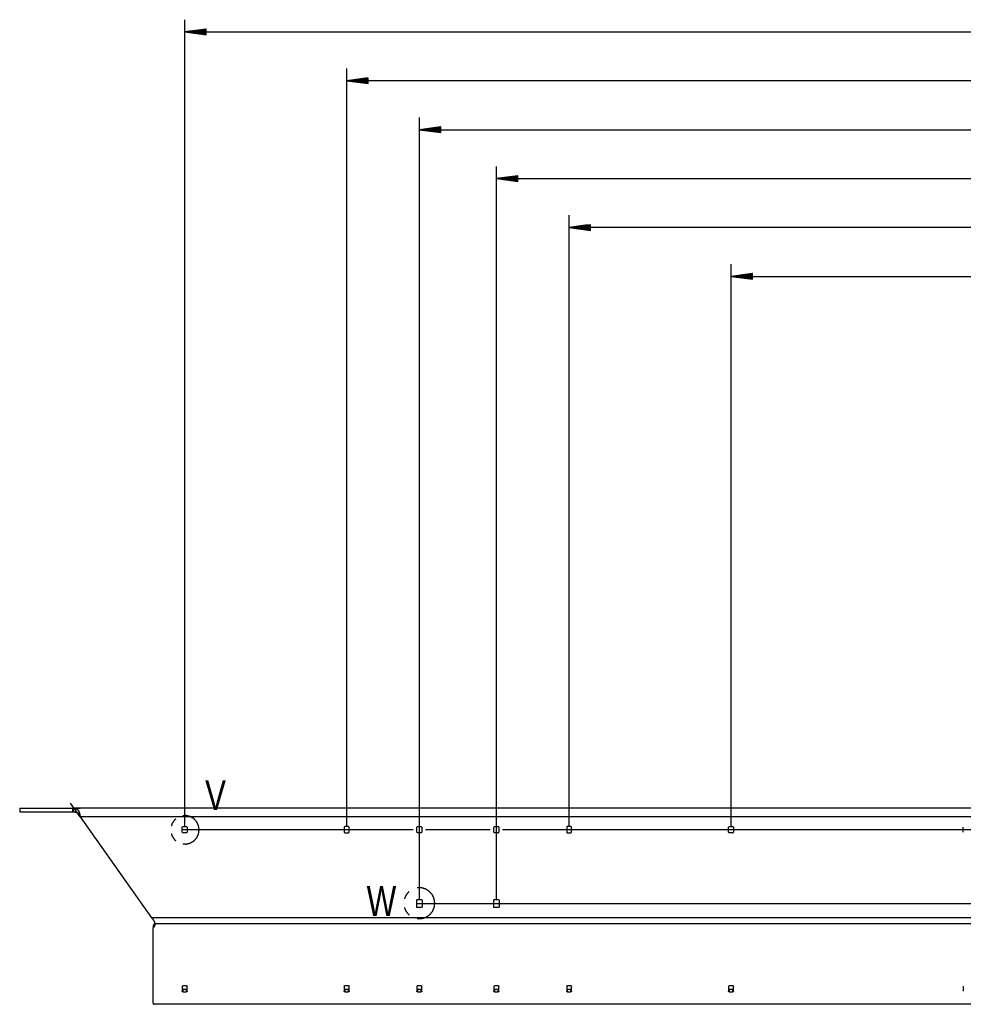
# Model space of a CAD drawing. Header units: millimetres. Extents: x -4 to 841, y -4 to 594.
# Tile 10 of 19: x 185 to 340, y 216 to 377. Entities that reach past the tile are written whole.
import ezdxf

# ---------------------------------------------------------------- set-up
doc = ezdxf.new("R2010")
doc.units = ezdxf.units.MM
doc.layers.add('1', color=7, linetype='Continuous')
doc.styles.add('SEACAD_Arial', font='arial.ttf', dxfattribs={"width": 0.75})

msp = doc.modelspace()

# ---------------------------------------------------------------- linework, layer by layer
at = {"layer": '1', "color": 7, "linetype": 'Continuous'}
for p, q in [((212.27, 244.63), (212.27, 376.63)), ((215.77, 375.09), (212.27, 374.63)), ((212.27, 374.63), (476.07, 374.63)), ((212.27, 374.63), (215.77, 374.17)), ((215.77, 374.63), (212.27, 374.63)), ((215.77, 374.63), (212.27, 374.63)), ((215.77, 374.68), (212.65, 374.68)), ((215.77, 374.58), (212.65, 374.58)), ((215.77, 374.73), (213.04, 374.73)), ((215.77, 374.53), (213.04, 374.53)), ((215.77, 374.78), (213.42, 374.78)), ((215.77, 374.48), (213.42, 374.48)), ((215.77, 374.83), (213.81, 374.83)), ((215.77, 374.43), (213.81, 374.43)), ((215.77, 374.89), (214.2, 374.89)), ((215.77, 374.38), (214.2, 374.38)), ((215.77, 374.94), (214.58, 374.94)), ((215.77, 374.33), (214.58, 374.33)), ((215.77, 374.99), (214.97, 374.99)), ((215.77, 374.28), (214.97, 374.28)), ((215.77, 375.04), (215.35, 375.04)), ((215.77, 374.22), (215.35, 374.22)), ((215.77, 375.09), (215.74, 375.09)), ((215.77, 375.09), (215.74, 375.09)), ((215.77, 374.17), (215.74, 374.17)), ((215.77, 374.17), (215.74, 374.17)), ((215.77, 374.17), (215.77, 375.09)), ((238.77, 244.63), (238.77, 368.63)), ((242.27, 367.09), (238.77, 366.63)), ((476.07, 366.63), (238.77, 366.63)), ((238.77, 366.63), (242.27, 366.17)), ((242.27, 366.63), (238.77, 366.63)), ((242.27, 366.63), (238.77, 366.63)), ((242.27, 366.68), (239.15, 366.68)), ((242.27, 366.58), (239.15, 366.58)), ((242.27, 366.73), (239.54, 366.73)), ((242.27, 366.53), (239.54, 366.53)), ((242.27, 366.78), (239.92, 366.78)), ((242.27, 366.48), (239.92, 366.48)), ((242.27, 366.83), (240.31, 366.83)), ((242.27, 366.43), (240.31, 366.43)), ((242.27, 366.89), (240.7, 366.89)), ((242.27, 366.38), (240.7, 366.38)), ((242.27, 366.94), (241.08, 366.94)), ((242.27, 366.33), (241.08, 366.33)), ((242.27, 366.99), (241.47, 366.99)), ((242.27, 366.28), (241.47, 366.28)), ((242.27, 367.04), (241.85, 367.04)), ((242.27, 366.22), (241.85, 366.22)), ((242.27, 367.09), (242.24, 367.09)), ((242.27, 367.09), (242.24, 367.09)), ((242.27, 366.17), (242.24, 366.17)), ((242.27, 366.17), (242.24, 366.17)), ((242.27, 366.17), (242.27, 367.09)), ((250.67, 232.63), (250.67, 360.63)), ((254.17, 359.09), (250.67, 358.63)), ((250.67, 358.63), (476.07, 358.63)), ((250.67, 358.63), (254.17, 358.17)), ((254.17, 358.63), (250.67, 358.63)), ((254.17, 358.63), (250.67, 358.63)), ((254.17, 358.68), (251.05, 358.68)), ((254.17, 358.58), (251.05, 358.58)), ((254.17, 358.73), (251.44, 358.73)), ((254.17, 358.53), (251.44, 358.53)), ((254.17, 358.78), (251.82, 358.78)), ((254.17, 358.48), (251.82, 358.48)), ((254.17, 358.83), (252.21, 358.83)), ((254.17, 358.43), (252.21, 358.43)), ((254.17, 358.89), (252.6, 358.89)), ((254.17, 358.38), (252.6, 358.38)), ((254.17, 358.94), (252.98, 358.94)), ((254.17, 358.33), (252.98, 358.33)), ((254.17, 358.99), (253.37, 358.99)), ((254.17, 358.28), (253.37, 358.28)), ((254.17, 359.04), (253.75, 359.04)), ((254.17, 358.22), (253.75, 358.22)), ((254.17, 359.09), (254.14, 359.09)), ((254.17, 359.09), (254.14, 359.09)), ((254.17, 358.17), (254.14, 358.17)), ((254.17, 358.17), (254.14, 358.17)), ((254.17, 358.17), (254.17, 359.09)), ((263.27, 232.63), (263.27, 352.63)), ((266.77, 351.09), (263.27, 350.63)), ((263.27, 350.63), (476.07, 350.63)), ((263.27, 350.63), (266.77, 350.17)), ((266.77, 350.63), (263.27, 350.63)), ((266.77, 350.63), (263.27, 350.63)), ((266.77, 350.68), (263.65, 350.68)), ((266.77, 350.58), (263.65, 350.58)), ((266.77, 350.73), (264.04, 350.73)), ((266.77, 350.53), (264.04, 350.53)), ((266.77, 350.78), (264.42, 350.78)), ((266.77, 350.48), (264.42, 350.48)), ((266.77, 350.83), (264.81, 350.83)), ((266.77, 350.43), (264.81, 350.43)), ((266.77, 350.89), (265.2, 350.89)), ((266.77, 350.38), (265.2, 350.38)), ((266.77, 350.94), (265.58, 350.94)), ((266.77, 350.33), (265.58, 350.33)), ((266.77, 350.99), (265.97, 350.99)), ((266.77, 350.28), (265.97, 350.28)), ((266.77, 351.04), (266.35, 351.04)), ((266.77, 350.22), (266.35, 350.22)), ((266.77, 351.09), (266.74, 351.09)), ((266.77, 351.09), (266.74, 351.09)), ((266.77, 350.17), (266.74, 350.17)), ((266.77, 350.17), (266.74, 350.17)), ((266.77, 350.17), (266.77, 351.09)), ((275.17, 244.63), (275.17, 344.63)), ((278.67, 343.09), (275.17, 342.63)), ((278.67, 342.17), (278.67, 343.09)), ((476.07, 342.63), (275.17, 342.63)), ((275.17, 342.63), (278.67, 342.17)), ((278.67, 342.63), (275.17, 342.63)), ((278.67, 342.63), (275.17, 342.63)), ((278.67, 342.68), (275.55, 342.68)), ((278.67, 342.58), (275.55, 342.58)), ((278.67, 342.73), (275.94, 342.73)), ((278.67, 342.53), (275.94, 342.53)), ((278.67, 342.78), (276.32, 342.78)), ((278.67, 342.48), (276.32, 342.48)), ((278.67, 342.83), (276.71, 342.83)), ((278.67, 342.43), (276.71, 342.43)), ((278.67, 342.89), (277.1, 342.89)), ((278.67, 342.38), (277.1, 342.38)), ((278.67, 342.94), (277.48, 342.94)), ((278.67, 342.33), (277.48, 342.33)), ((278.67, 342.99), (277.87, 342.99)), ((278.67, 342.28), (277.87, 342.28)), ((278.67, 343.04), (278.25, 343.04)), ((278.67, 342.22), (278.25, 342.22)), ((278.67, 343.09), (278.64, 343.09)), ((278.67, 343.09), (278.64, 343.09)), ((278.67, 342.17), (278.64, 342.17)), ((278.67, 342.17), (278.64, 342.17)), ((301.67, 244.63), (301.67, 336.63)), ((305.17, 335.09), (301.67, 334.63)), ((305.17, 335.09), (305.14, 335.09)), ((305.17, 335.09), (305.14, 335.09)), ((305.17, 334.17), (305.17, 335.09)), ((301.67, 334.63), (476.07, 334.63)), ((301.67, 334.63), (305.17, 334.17)), ((305.17, 334.63), (301.67, 334.63)), ((305.17, 334.63), (301.67, 334.63)), ((305.17, 334.68), (302.05, 334.68)), ((305.17, 334.58), (302.05, 334.58)), ((305.17, 334.73), (302.44, 334.73)), ((305.17, 334.53), (302.44, 334.53)), ((305.17, 334.78), (302.82, 334.78)), ((305.17, 334.48), (302.82, 334.48)), ((305.17, 334.83), (303.21, 334.83)), ((305.17, 334.43), (303.21, 334.43)), ((305.17, 334.89), (303.6, 334.89)), ((305.17, 334.38), (303.6, 334.38)), ((305.17, 334.94), (303.98, 334.94)), ((305.17, 334.33), (303.98, 334.33)), ((305.17, 334.99), (304.37, 334.99)), ((305.17, 334.28), (304.37, 334.28)), ((305.17, 335.04), (304.75, 335.04)), ((305.17, 334.22), (304.75, 334.22)), ((305.17, 334.17), (305.14, 334.17)), ((305.17, 334.17), (305.14, 334.17)), ((195.15, 246.22), (193.58, 248.45)), ((185.27, 247.63), (185.27, 247.03)), ((185.27, 247.63), (185.3, 247.63)), ((185.3, 247.03), (185.27, 247.03)), ((185.3, 247.63), (193.98, 247.63)), ((185.3, 247.63), (185.3, 247.03)), ((185.3, 247.03), (193.97, 247.03)), ((193.98, 247.63), (195.16, 247.63)), ((193.98, 247.63), (193.99, 247.63)), ((476.07, 247.63), (193.99, 247.63)), ((476.07, 246.23), (195.15, 246.23)), ((195.15, 246.22), (206.83, 229.71)), ((211.87, 243.73), (211.87, 244.53)), ((211.87, 244.13), (249.67, 244.13)), ((211.97, 244.63), (212.57, 244.63)), ((212.57, 243.63), (211.97, 243.63)), ((212.67, 244.53), (212.67, 243.73)), ((238.37, 244.53), (238.37, 243.73)), ((239.07, 244.63), (238.47, 244.63)), ((238.47, 243.63), (239.07, 243.63)), ((239.17, 243.73), (239.17, 244.53)), ((250.27, 243.73), (250.27, 244.53)), ((250.37, 244.63), (250.97, 244.63)), ((250.97, 243.63), (250.37, 243.63)), ((251.07, 244.53), (251.07, 243.73)), ((251.67, 244.13), (262.27, 244.13)), ((262.87, 243.73), (262.87, 244.53)), ((262.97, 244.63), (263.57, 244.63)), ((263.57, 243.63), (262.97, 243.63)), ((263.67, 244.53), (263.67, 243.73)), ((264.27, 244.13), (370.27, 244.13)), ((274.77, 244.53), (274.77, 243.73)), ((275.47, 244.63), (274.87, 244.63)), ((274.87, 243.63), (275.47, 243.63)), ((275.57, 243.73), (275.57, 244.53)), ((301.27, 243.73), (301.27, 244.53)), ((301.37, 244.63), (301.97, 244.63)), ((301.97, 243.63), (301.37, 243.63)), ((302.07, 244.53), (302.07, 243.73)), ((339.67, 243.73), (339.67, 244.53)), ((250.17, 232.53), (250.17, 231.53)), ((250.17, 232.03), (471.57, 232.03)), ((251.07, 232.63), (250.27, 232.63)), ((251.17, 231.53), (251.17, 232.53)), ((262.77, 232.53), (262.77, 231.53)), ((263.67, 232.63), (262.87, 232.63)), ((263.77, 231.53), (263.77, 232.53)), ((250.27, 231.43), (251.07, 231.43)), ((262.87, 231.43), (263.67, 231.43)), ((476.07, 229.71), (206.83, 229.71)), ((207.13, 228.49), (207.13, 228.07)), ((207.13, 215.7), (207.13, 228.07)), ((476.07, 228.72), (207.38, 228.72)), ((207.38, 228.72), (207.38, 228.71)), ((207.38, 228.72), (207.38, 228.72)), ((211.87, 218.53), (211.87, 217.68)), ((212.57, 218.6), (211.97, 218.6)), ((211.97, 218.03), (211.97, 217.61)), ((211.97, 218.03), (212.57, 218.03)), ((211.97, 217.61), (212.57, 217.61)), ((212.57, 217.61), (212.57, 218.03)), ((212.67, 217.68), (212.67, 218.53)), ((238.37, 218.53), (238.37, 217.68)), ((239.07, 218.6), (238.47, 218.6)), ((238.47, 218.03), (238.47, 217.61)), ((238.47, 218.03), (239.07, 218.03)), ((238.47, 217.61), (239.07, 217.61)), ((239.07, 217.61), (239.07, 218.03)), ((239.17, 217.68), (239.17, 218.53)), ((250.27, 218.53), (250.27, 217.68)), ((250.97, 218.6), (250.37, 218.6)), ((250.37, 218.03), (250.37, 217.61)), ((250.37, 218.03), (250.97, 218.03)), ((250.37, 217.61), (250.97, 217.61)), ((250.97, 217.61), (250.97, 218.03)), ((251.07, 217.68), (251.07, 218.53)), ((262.87, 218.53), (262.87, 217.68)), ((263.57, 218.6), (262.97, 218.6)), ((262.97, 218.03), (262.97, 217.61)), ((262.97, 218.03), (263.57, 218.03)), ((262.97, 217.61), (263.57, 217.61)), ((263.57, 217.61), (263.57, 218.03)), ((263.67, 217.68), (263.67, 218.53)), ((274.77, 218.53), (274.77, 217.68)), ((275.47, 218.6), (274.87, 218.6)), ((274.87, 218.03), (274.87, 217.61)), ((274.87, 218.03), (275.47, 218.03)), ((274.87, 217.61), (275.47, 217.61)), ((275.47, 217.61), (275.47, 218.03)), ((275.57, 217.68), (275.57, 218.53)), ((301.27, 218.53), (301.27, 217.68)), ((301.97, 218.6), (301.37, 218.6)), ((301.37, 218.03), (301.37, 217.61)), ((301.37, 218.03), (301.97, 218.03)), ((301.37, 217.61), (301.97, 217.61)), ((301.97, 217.61), (301.97, 218.03)), ((302.07, 217.68), (302.07, 218.53)), ((339.67, 218.53), (339.67, 217.68)), ((476.07, 215.56), (207.33, 215.56))]:
    msp.add_line(p, q, dxfattribs=at)
for centre, radius, start, end in [((193.16, 246), 2, 6.3802, 6.5642), ((211.97, 244.53), 0.1, 90, 180), ((211.97, 243.73), 0.1, 180, 270), ((212.57, 244.53), 0.1, 0, 90), ((212.57, 243.73), 0.1, 270, 0), ((238.47, 244.53), 0.1, 90, 180), ((238.47, 243.73), 0.1, 180, 270), ((239.07, 244.53), 0.1, 0, 90), ((239.07, 243.73), 0.1, 270, 0), ((250.37, 244.53), 0.1, 90, 180), ((250.37, 243.73), 0.1, 180, 270), ((250.97, 244.53), 0.1, 0, 90), ((250.97, 243.73), 0.1, 270, 0), ((262.97, 244.53), 0.1, 90, 180), ((262.97, 243.73), 0.1, 180, 270), ((263.57, 244.53), 0.1, 0, 90), ((263.57, 243.73), 0.1, 270, 0), ((274.87, 244.53), 0.1, 90, 180), ((274.87, 243.73), 0.1, 180, 270), ((275.47, 244.53), 0.1, 0, 90), ((275.47, 243.73), 0.1, 270, 0), ((301.37, 244.53), 0.1, 90, 180), ((301.37, 243.73), 0.1, 180, 270), ((301.97, 244.53), 0.1, 0, 90), ((301.97, 243.73), 0.1, 270, 0), ((250.27, 232.53), 0.1, 90, 180), ((251.07, 232.53), 0.1, 0, 90), ((262.87, 232.53), 0.1, 90, 180), ((263.67, 232.53), 0.1, 0, 90), ((250.27, 231.53), 0.1, 180, 270), ((251.07, 231.53), 0.1, 270, 0), ((262.87, 231.53), 0.1, 180, 270), ((263.67, 231.53), 0.1, 270, 0)]:
    msp.add_arc(centre, radius, start, end, dxfattribs=at)
for points, knots in [([(193.97, 247.03), (193.98, 247.33), (193.98, 247.63)], [0, 0, 0.500004, 1, 1]), ([(194, 247.03), (193.99, 247.03), (193.98, 247.03), (193.97, 247.03)], [0, 0, 0.28357, 0.78357, 1, 1]), ([(193.99, 247.63), (194, 247.63), (194.01, 247.63)], [0, 0, 0.484563, 1, 1]), ([(194.02, 247.03), (194.01, 247.03), (194, 247.03)], [0, 0, 0.515125, 1, 1]), ([(194.01, 247.63), (194.03, 247.63), (194.05, 247.63), (194.07, 247.63), (194.1, 247.63), (194.12, 247.63), (194.14, 247.63), (194.16, 247.63), (194.18, 247.62), (194.2, 247.62), (194.23, 247.62), (194.25, 247.62), (194.27, 247.62), (194.29, 247.61), (194.31, 247.61), (194.33, 247.61), (194.35, 247.6), (194.37, 247.6), (194.39, 247.59), (194.41, 247.59), (194.43, 247.58), (194.48, 247.57), (194.53, 247.55), (194.57, 247.52), (194.62, 247.5), (194.66, 247.47), (194.7, 247.44), (194.74, 247.4), (194.78, 247.36), (194.79, 247.35), (194.79, 247.35), (194.8, 247.34), (194.8, 247.33), (194.81, 247.33), (194.81, 247.32), (194.82, 247.32), (194.82, 247.31), (194.83, 247.3), (194.83, 247.3), (194.84, 247.29), (194.84, 247.28), (194.85, 247.28), (194.85, 247.27), (194.86, 247.26), (194.86, 247.25), (194.87, 247.25), (194.87, 247.24), (194.87, 247.23), (194.88, 247.23), (194.88, 247.22), (194.89, 247.21), (194.89, 247.2), (194.9, 247.2), (194.9, 247.19), (194.91, 247.18), (194.91, 247.17), (194.91, 247.16), (194.92, 247.16), (194.92, 247.15), (194.93, 247.14), (194.93, 247.13), (194.94, 247.12), (194.94, 247.11), (194.94, 247.11), (194.95, 247.1), (194.95, 247.09), (194.96, 247.08), (194.96, 247.07), (194.96, 247.06), (194.97, 247.05), (194.97, 247.04), (194.98, 247.04), (194.98, 247.03), (194.98, 247.02), (194.99, 247.01), (194.99, 247), (194.99, 246.99), (195, 246.98), (195, 246.97), (195, 246.96), (195.01, 246.95), (195.01, 246.94), (195.01, 246.93), (195.02, 246.92), (195.02, 246.91), (195.02, 246.9), (195.03, 246.89), (195.03, 246.88), (195.03, 246.87), (195.04, 246.86), (195.04, 246.85), (195.04, 246.84), (195.05, 246.83), (195.05, 246.82), (195.05, 246.81), (195.06, 246.8), (195.06, 246.79), (195.06, 246.78), (195.06, 246.77), (195.07, 246.76), (195.07, 246.75), (195.07, 246.73), (195.07, 246.72), (195.08, 246.71), (195.08, 246.7), (195.08, 246.69), (195.08, 246.68), (195.09, 246.67), (195.09, 246.66), (195.09, 246.65), (195.09, 246.63), (195.1, 246.62), (195.1, 246.61), (195.1, 246.6), (195.1, 246.59), (195.11, 246.58), (195.11, 246.57), (195.11, 246.55), (195.11, 246.54), (195.11, 246.53), (195.12, 246.52), (195.12, 246.51), (195.12, 246.5), (195.12, 246.48), (195.12, 246.47), (195.13, 246.46), (195.13, 246.45), (195.13, 246.44), (195.13, 246.42), (195.13, 246.41), (195.13, 246.4), (195.13, 246.39), (195.14, 246.38), (195.14, 246.36), (195.14, 246.35), (195.14, 246.34), (195.14, 246.33), (195.14, 246.32), (195.14, 246.3), (195.15, 246.29), (195.15, 246.28), (195.15, 246.27), (195.15, 246.26), (195.15, 246.24), (195.15, 246.23)], [0, 0, 0.010945, 0.02183, 0.032676, 0.043395, 0.054097, 0.064703, 0.075275, 0.085735, 0.096175, 0.106506, 0.116812, 0.127015, 0.1372, 0.147277, 0.157343, 0.167321, 0.177278, 0.187144, 0.19701, 0.2068, 0.232179, 0.257176, 0.282421, 0.307545, 0.333211, 0.359068, 0.385781, 0.412999, 0.416844, 0.420699, 0.424578, 0.428467, 0.432387, 0.436312, 0.440262, 0.444231, 0.448221, 0.452228, 0.456261, 0.460302, 0.464383, 0.468472, 0.472588, 0.476724, 0.480876, 0.485057, 0.489258, 0.493482, 0.49773, 0.502007, 0.506299, 0.510608, 0.514955, 0.519319, 0.523708, 0.528118, 0.532555, 0.537009, 0.541494, 0.545996, 0.55054, 0.555088, 0.559676, 0.564279, 0.568906, 0.573564, 0.578242, 0.582953, 0.587683, 0.592433, 0.597213, 0.602016, 0.606836, 0.611693, 0.616568, 0.621467, 0.626396, 0.631346, 0.636318, 0.641315, 0.646334, 0.651384, 0.656446, 0.661544, 0.666663, 0.671796, 0.676961, 0.682139, 0.687352, 0.692579, 0.697839, 0.703112, 0.708402, 0.713725, 0.719063, 0.724424, 0.729809, 0.735208, 0.740634, 0.746075, 0.75154, 0.757019, 0.762516, 0.768036, 0.773573, 0.779135, 0.784712, 0.790295, 0.795905, 0.801529, 0.80718, 0.812837, 0.81851, 0.824199, 0.829906, 0.835627, 0.841356, 0.847111, 0.852873, 0.858642, 0.864427, 0.87023, 0.876038, 0.881865, 0.887699, 0.89354, 0.899398, 0.905253, 0.911136, 0.917016, 0.922904, 0.928798, 0.934702, 0.940612, 0.946531, 0.952458, 0.958382, 0.964314, 0.970255, 0.976204, 0.98215, 0.988095, 0.994048, 1, 1]), ([(194.01, 247.63), (194.01, 247.48), (194.01, 247.33), (194.02, 247.18), (194.02, 247.03)], [0, 0, 0.249985, 0.499979, 0.749984, 1, 1]), ([(194.02, 247.03), (194.12, 247.03), (194.22, 247.03), (194.33, 247.02), (194.43, 247), (194.53, 246.98), (194.62, 246.95), (194.7, 246.92), (194.78, 246.88), (194.85, 246.82), (194.92, 246.76), (194.98, 246.69), (195.03, 246.61), (195.07, 246.52), (195.11, 246.43), (195.13, 246.33), (195.15, 246.23)], [0, 0, 0.064823, 0.127724, 0.196958, 0.263459, 0.327331, 0.388827, 0.448431, 0.506775, 0.564642, 0.622837, 0.682072, 0.742796, 0.805216, 0.869198, 0.934335, 1, 1]), ([(210.79, 245.85), (210.59, 245.69), (210.2, 245.11), (210.08, 244.75)], [0, 0, 0.190468, 0.714289, 1, 1]), ([(214.63, 244.1), (214.53, 244.79), (214.23, 245.42), (213.76, 245.93), (213.15, 246.27), (212.47, 246.43), (211.97, 246.39)], [0, 0, 0.174606, 0.349207, 0.52381, 0.698413, 0.873019, 1, 1]), ([(210.08, 243.45), (210.2, 243.09), (210.59, 242.51), (210.79, 242.35)], [0, 0, 0.285708, 0.809524, 1, 1]), ([(211.97, 241.81), (212.47, 241.77), (213.15, 241.93), (213.76, 242.27), (214.23, 242.78), (214.53, 243.41), (214.63, 244.1)], [0, 0, 0.126982, 0.301588, 0.476192, 0.650792, 0.825398, 1, 1]), ([(248.99, 234.01), (248.51, 233.47), (248.21, 232.81)], [0, 0, 0.500004, 1, 1]), ([(253.19, 232.1), (253.09, 232.81), (252.79, 233.47), (252.31, 234.01), (251.71, 234.41), (251.01, 234.61), (250.29, 234.61)], [0, 0, 0.166667, 0.333332, 0.5, 0.666668, 0.833333, 1, 1]), ([(250.29, 229.58), (251.01, 229.58), (251.71, 229.79), (252.31, 230.18), (252.79, 230.72), (253.09, 231.38), (253.19, 232.1)], [0, 0, 0.166667, 0.333332, 0.5, 0.666668, 0.833333, 1, 1]), ([(248.21, 231.38), (248.51, 230.72), (248.99, 230.18)], [0, 0, 0.499996, 1, 1]), ([(206.83, 229.71), (206.85, 229.7), (206.86, 229.68), (206.88, 229.67), (206.9, 229.65), (206.92, 229.63), (206.93, 229.62), (206.95, 229.6), (206.97, 229.58), (206.98, 229.56), (207, 229.54), (207.01, 229.53), (207.03, 229.51), (207.05, 229.48), (207.07, 229.45), (207.09, 229.42), (207.12, 229.38), (207.14, 229.35), (207.15, 229.32), (207.17, 229.29), (207.19, 229.25), (207.2, 229.24), (207.2, 229.23), (207.21, 229.23), (207.21, 229.22), (207.22, 229.21), (207.22, 229.2), (207.22, 229.19), (207.23, 229.18), (207.23, 229.17), (207.24, 229.16), (207.24, 229.15), (207.25, 229.14), (207.25, 229.13), (207.25, 229.12), (207.26, 229.11), (207.26, 229.1), (207.27, 229.09), (207.27, 229.08), (207.27, 229.07), (207.28, 229.07), (207.28, 229.06), (207.29, 229.05), (207.29, 229.04), (207.29, 229.03), (207.3, 229.02), (207.3, 229.01), (207.3, 229), (207.31, 228.99), (207.31, 228.98), (207.31, 228.97), (207.32, 228.96), (207.32, 228.95), (207.32, 228.94), (207.33, 228.93), (207.33, 228.92), (207.33, 228.92), (207.33, 228.91), (207.34, 228.9), (207.34, 228.89), (207.34, 228.88), (207.34, 228.87), (207.35, 228.86), (207.35, 228.85), (207.35, 228.84), (207.35, 228.83), (207.36, 228.82), (207.36, 228.82), (207.36, 228.81), (207.36, 228.8), (207.36, 228.79), (207.37, 228.78), (207.37, 228.77), (207.37, 228.76), (207.37, 228.75), (207.37, 228.75), (207.38, 228.74), (207.38, 228.73), (207.38, 228.72)], [0, 0, 0.020135, 0.040276, 0.06064, 0.081011, 0.101627, 0.122216, 0.14305, 0.163871, 0.184926, 0.205955, 0.227218, 0.248455, 0.280703, 0.312859, 0.345464, 0.37793, 0.410775, 0.443444, 0.476422, 0.509162, 0.518221, 0.527279, 0.536329, 0.545378, 0.554435, 0.563469, 0.572502, 0.581513, 0.590541, 0.599538, 0.608544, 0.61752, 0.626498, 0.635431, 0.644389, 0.653303, 0.662219, 0.671098, 0.679973, 0.688812, 0.697653, 0.706459, 0.715245, 0.724012, 0.732743, 0.741439, 0.750139, 0.758788, 0.767418, 0.776009, 0.784571, 0.793099, 0.801598, 0.810059, 0.818486, 0.826868, 0.83523, 0.843541, 0.851809, 0.860044, 0.868225, 0.876379, 0.88448, 0.892537, 0.900545, 0.908502, 0.916415, 0.924276, 0.932094, 0.939865, 0.947568, 0.955229, 0.962839, 0.97039, 0.977873, 0.985311, 0.992669, 1, 1]), ([(207.36, 228.8), (207.27, 228.64), (207.13, 228.49)], [0, 0, 0.481925, 1, 1]), ([(207.38, 228.71), (207.35, 228.37), (207.13, 228.07)], [0, 0, 0.476314, 1, 1]), ([(211.87, 218.53), (211.9, 218.58), (211.97, 218.6)], [0, 0, 0.440297, 1, 1]), ([(211.87, 218.1), (211.9, 218.05), (211.97, 218.03)], [0, 0, 0.440297, 1, 1]), ([(211.97, 217.61), (211.9, 217.63), (211.87, 217.68)], [0, 0, 0.559703, 1, 1]), ([(212.57, 218.6), (212.64, 218.58), (212.67, 218.53)], [0, 0, 0.55977, 1, 1]), ([(212.57, 218.03), (212.64, 218.05), (212.67, 218.1)], [0, 0, 0.55977, 1, 1]), ([(212.67, 217.68), (212.64, 217.63), (212.57, 217.61)], [0, 0, 0.44023, 1, 1]), ([(238.37, 218.53), (238.4, 218.58), (238.47, 218.6)], [0, 0, 0.44023, 1, 1]), ([(238.37, 218.1), (238.4, 218.05), (238.47, 218.03)], [0, 0, 0.44023, 1, 1]), ([(238.47, 217.61), (238.4, 217.63), (238.37, 217.68)], [0, 0, 0.55977, 1, 1]), ([(239.07, 218.6), (239.14, 218.58), (239.17, 218.53)], [0, 0, 0.55977, 1, 1]), ([(239.07, 218.03), (239.14, 218.05), (239.17, 218.1)], [0, 0, 0.55977, 1, 1]), ([(239.17, 217.68), (239.14, 217.63), (239.07, 217.61)], [0, 0, 0.44023, 1, 1]), ([(250.27, 218.53), (250.3, 218.58), (250.37, 218.6)], [0, 0, 0.44023, 1, 1]), ([(250.27, 218.1), (250.3, 218.05), (250.37, 218.03)], [0, 0, 0.44023, 1, 1]), ([(250.37, 217.61), (250.3, 217.63), (250.27, 217.68)], [0, 0, 0.55977, 1, 1]), ([(250.97, 218.6), (251.04, 218.58), (251.07, 218.53)], [0, 0, 0.559703, 1, 1]), ([(250.97, 218.03), (251.04, 218.05), (251.07, 218.1)], [0, 0, 0.559703, 1, 1]), ([(251.07, 217.68), (251.04, 217.63), (250.97, 217.61)], [0, 0, 0.440297, 1, 1]), ([(262.87, 218.53), (262.9, 218.58), (262.97, 218.6)], [0, 0, 0.44023, 1, 1]), ([(262.87, 218.1), (262.9, 218.05), (262.97, 218.03)], [0, 0, 0.44023, 1, 1]), ([(262.97, 217.61), (262.9, 217.63), (262.87, 217.68)], [0, 0, 0.55977, 1, 1]), ([(263.57, 218.6), (263.64, 218.58), (263.67, 218.53)], [0, 0, 0.55977, 1, 1]), ([(263.57, 218.03), (263.64, 218.05), (263.67, 218.1)], [0, 0, 0.55977, 1, 1]), ([(263.67, 217.68), (263.64, 217.63), (263.57, 217.61)], [0, 0, 0.44023, 1, 1]), ([(274.77, 218.53), (274.8, 218.58), (274.87, 218.6)], [0, 0, 0.44023, 1, 1]), ([(274.77, 218.1), (274.8, 218.05), (274.87, 218.03)], [0, 0, 0.44023, 1, 1]), ([(274.87, 217.61), (274.8, 217.63), (274.77, 217.68)], [0, 0, 0.55977, 1, 1]), ([(275.47, 218.6), (275.54, 218.58), (275.57, 218.53)], [0, 0, 0.55977, 1, 1]), ([(275.47, 218.03), (275.54, 218.05), (275.57, 218.1)], [0, 0, 0.55977, 1, 1]), ([(275.57, 217.68), (275.54, 217.63), (275.47, 217.61)], [0, 0, 0.44023, 1, 1]), ([(301.27, 218.53), (301.3, 218.58), (301.37, 218.6)], [0, 0, 0.440297, 1, 1]), ([(301.27, 218.1), (301.3, 218.05), (301.37, 218.03)], [0, 0, 0.440297, 1, 1]), ([(301.37, 217.61), (301.3, 217.63), (301.27, 217.68)], [0, 0, 0.559703, 1, 1]), ([(301.97, 218.6), (302.04, 218.58), (302.07, 218.53)], [0, 0, 0.55977, 1, 1]), ([(301.97, 218.03), (302.04, 218.05), (302.07, 218.1)], [0, 0, 0.55977, 1, 1]), ([(302.07, 217.68), (302.04, 217.63), (301.97, 217.61)], [0, 0, 0.44023, 1, 1]), ([(207.13, 215.7), (207.19, 215.6), (207.33, 215.56)], [0, 0, 0.440208, 1, 1])]:
    msp.add_open_spline(points, degree=1, knots=knots, dxfattribs=at)

# ---------------------------------------------------------------- texts
at = {"layer": '1', "char_height": 4.9, "attachment_point": 7, "style": 'SEACAD_Arial'}
for s, insert, width in [('{\\fArial|b0||i0||c0|p34;\\C7;\\H4.9;\\W0.75;V}', (215.6, 247.32), 3.4087), ('{\\fArial|b0||i0||c0|p34;\\C7;\\H4.9;\\W0.75;W}', (242.04, 230), 4.7935)]:
    msp.add_mtext(s, dxfattribs=dict(at, insert=insert, width=width))

doc.saveas('drawing.dxf')
